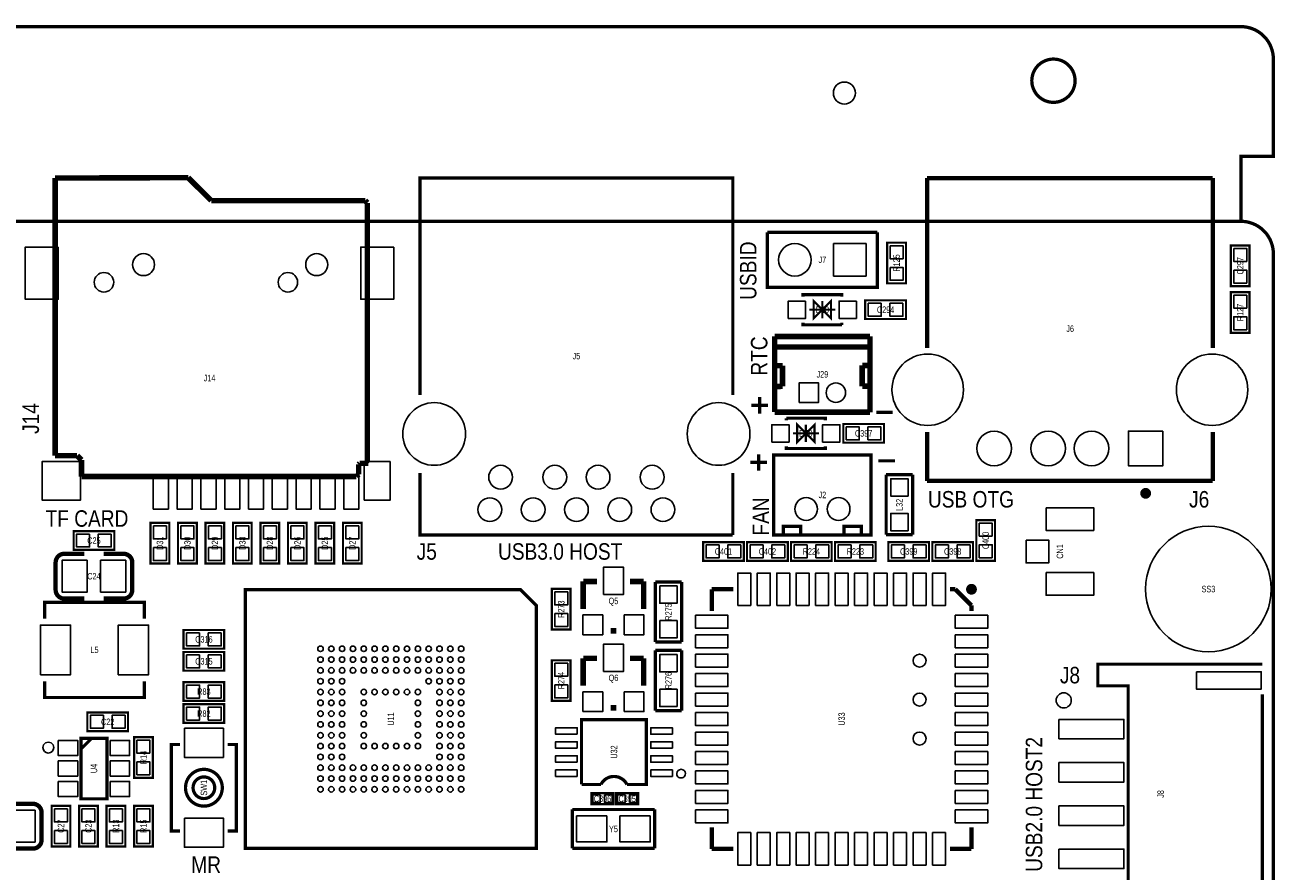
# Model space of a CAD drawing. Extents: x -1 to 127, y -8 to 79.
# Tile 14 of 14: x 69 to 127, y 40 to 79. Entities that reach past the tile are written whole.
import ezdxf
from ezdxf.enums import TextEntityAlignment as Align

# ---------------------------------------------------------------- set-up
doc = ezdxf.new("R2010")
doc.units = 0
for name, color, linetype in [('BG_OUTLINE', 12, 'CONTINUOUS'), ('BG_SILKSCREEN_TOP', 7, 'CONTINUOUS'), ('PG_SILKSCREEN_TOP', 7, 'CONTINUOUS'), ('PIN_TOP', 92, 'CONTINUOUS'), ('RD_SILKSCREEN_TOP', 7, 'CONTINUOUS')]:
    doc.layers.add(name, color=color, linetype=linetype)

msp = doc.modelspace()

# ---------------------------------------------------------------- linework, layer by layer
at = {"layer": 'BG_OUTLINE', "const_width": 0.1524}
for points in [[(125.000004, 70.000012), (125.000004, 73.000006), (126.500001, 73.000006), (126.500001, 77.499997, 0.414214), (125.000004, 78.999994), (1.499997, 78.999994, 0.414214), (0, 77.499997), (0, 73.000006), (1.499997, 73.000006), (1.499997, 70.000012)], [(117.339999, 76.499999, 1), (115.340003, 76.499999, 1), (117.339999, 76.499999)], [(125.000004, 0), (125.000004, -2.999994), (126.500001, -2.999994), (126.500001, -6.499987, -0.414214), (125.000004, -7.999984), (1.499997, -7.999984, -0.414214), (0, -6.499987), (0, -2.999994), (1.499997, -2.999994), (1.499997, 0, -0.414212), (0, 1.499997), (0, 68.49999, -0.414216), (1.499997, 70.000012), (43.999988, 70.000012), (43.999988, 60.949992), (58.000011, 60.949992), (58.000011, 70.000012), (125.000004, 70.000012, -0.414216), (126.500001, 68.49999), (126.500001, 1.499997, -0.414212), (125.000004, 0), (1.499997, 0)]]:
    msp.add_lwpolyline(points, format="xyb", dxfattribs=at)
at = {"layer": 'BG_OUTLINE'}
msp.add_lwpolyline([(125.000004, 0, 0.414212), (126.500001, 1.499997), (126.500001, 68.49999, 0.414216), (125.000004, 70.000012), (58.000011, 70.000012), (58.000011, 60.949992), (43.999988, 60.949992), (43.999988, 70.000012), (1.499997, 70.000012, 0.414216), (0, 68.49999), (0, 1.499997, 0.414212), (1.499997, 0)], format="xyb", close=True, dxfattribs=at)
at = {"layer": 'BG_SILKSCREEN_TOP', "const_width": 0.1524}
for points in [[(102.7684, 61.1124), (102.7684, 61.8744)], [(102.3874, 61.4934), (103.1494, 61.4934)], [(108.1532, 61.1632), (108.9152, 61.1632)], [(102.3366, 58.8518), (103.0986, 58.8518)], [(102.7176, 58.4708), (102.7176, 59.2328)], [(108.2548, 58.928), (109.0168, 58.928)]]:
    msp.add_lwpolyline(points, dxfattribs=at)
at = {"layer": 'PG_SILKSCREEN_TOP'}
for points, const_width in [([(76.362509, 72.019592), (70.215709, 72.000008)], 0.254), ([(70.215709, 72.000008), (70.215709, 59.167192)], 0.254), ([(77.429309, 70.952792), (76.362509, 72.019592)], 0.254), ([(101.524994, 61.970006), (101.524994, 72.000008), (87.074985, 72.000008), (87.074985, 61.970006)], 0.150012), ([(110.499804, 72.000008), (110.499804, 64.1509)], 0.199898), ([(123.700184, 72.000008), (110.499804, 72.000008)], 0.199898), ([(123.700184, 72.000008), (123.700184, 64.1509)], 0.199898), ([(84.541309, 70.952792), (77.429309, 70.952792)], 0.254), ([(84.642909, 70.851192), (84.541309, 70.952792)], 0.254), ([(84.642909, 58.862392), (84.642909, 70.851192)], 0.254), ([(108.204, 69.492012), (103.124, 69.492012)], 0.150089), ([(108.204, 69.492012), (108.204, 66.952012), (103.124, 66.952012), (103.124, 69.492012)], 0.150012), ([(109.5248, 69.0118), (109.5248, 67.1322), (108.6612, 67.1322), (108.6612, 69.0118), (109.5248, 69.0118)], 0.1016), ([(125.3998, 68.8848), (125.3998, 67.0052), (124.5362, 67.0052), (124.5362, 68.8848), (125.3998, 68.8848)], 0.1016), ([(106.563998, 66.512999), (106.563998, 66.612999), (104.764002, 66.612999), (104.764002, 66.512999)], 0.150012), ([(105.664, 65.913), (106.063999, 66.312999), (106.063999, 65.513001), (105.664, 65.913), (105.264001, 65.513001), (105.264001, 66.312999), (105.664, 65.913)], 0.1), ([(124.5362, 64.8462), (124.5362, 66.7258), (125.3998, 66.7258), (125.3998, 64.8462), (124.5362, 64.8462)], 0.1016), ([(106.263999, 65.913), (105.064001, 65.913)], 0.1), ([(105.664, 66.312999), (105.664, 65.513001)], 0.1), ([(109.5248, 65.4812), (107.6452, 65.4812), (107.6452, 66.3448), (109.5248, 66.3448), (109.5248, 65.4812)], 0.1016), ([(106.563998, 65.213001), (104.764002, 65.213001), (104.764002, 65.313001)], 0.150012), ([(106.563998, 65.213001), (106.563998, 65.313001)], 0.150012), ([(103.463115, 61.177703), (103.463115, 64.677493)], 0.254), ([(103.463115, 64.677493), (107.863107, 64.677493)], 0.254), ([(107.865901, 64.675512), (107.865901, 61.175595)], 0.254), ([(103.463115, 64.188289), (107.863107, 64.188111)], 0.254), ([(103.462099, 63.327305), (103.822805, 63.327305)], 0.254), ([(103.822805, 63.327305), (103.823008, 62.367693)], 0.254), ([(107.502706, 62.378107), (107.503011, 63.337694)], 0.254), ([(107.503011, 63.337694), (107.863716, 63.337694)], 0.254), ([(103.502714, 62.367211), (103.823008, 62.367693)], 0.254), ([(107.502706, 62.378107), (107.823, 62.377599)], 0.254), ([(103.463115, 61.177703), (107.863107, 61.177703)], 0.254), ([(104.002002, 60.897999), (105.801998, 60.897999), (105.801998, 60.797999)], 0.150012), ([(104.002002, 60.897999), (104.002002, 60.797999)], 0.150012), ([(104.902, 60.198), (104.502001, 59.798001), (104.502001, 60.597999), (104.902, 60.198), (105.301999, 60.597999), (105.301999, 59.798001), (104.902, 60.198)], 0.1), ([(104.902, 59.798001), (104.902, 60.597999)], 0.1), ([(106.6292, 60.6298), (108.5088, 60.6298), (108.5088, 59.7662), (106.6292, 59.7662), (106.6292, 60.6298)], 0.1016), ([(104.302001, 60.198), (105.501999, 60.198)], 0.1), ([(110.499804, 60.255912), (110.499804, 57.999808)], 0.199898), ([(123.700184, 60.255912), (123.700184, 57.999808)], 0.199898), ([(104.002002, 59.598001), (104.002002, 59.498001), (105.801998, 59.498001), (105.801998, 59.598001)], 0.150012), ([(70.215709, 59.167192), (71.231709, 59.167192)], 0.254), ([(71.231709, 59.167192), (71.434909, 58.963992)], 0.254), ([(71.434909, 58.963992), (71.434909, 58.201992)], 0.254), ([(84.236509, 58.760792), (84.287309, 58.811592)], 0.254), ([(84.287309, 58.811592), (84.693709, 58.811592)], 0.254), ([(84.693709, 58.811592), (84.642909, 58.862392)], 0.254), ([(107.913907, 55.499991), (103.414093, 55.499991), (103.414093, 59.199983), (107.913907, 59.199983), (107.913907, 55.499991)], 0.150089), ([(84.134909, 58.201992), (84.236509, 58.303592)], 0.254), ([(84.236509, 58.303592), (84.236509, 58.760792)], 0.254), ([(101.524994, 55.500016), (87.074985, 55.500016), (87.074985, 58.370013)], 0.150012), ([(101.524994, 58.370013), (101.524994, 55.500016)], 0.150012), ([(108.6104, 55.5117), (108.6104, 58.293)], 0.1524), ([(108.6104, 58.293), (109.8296, 58.293)], 0.1524), ([(109.8296, 58.293), (109.8296, 55.5117)], 0.1524), ([(71.434909, 58.201992), (84.134909, 58.201992)], 0.254), ([(123.700184, 57.999808), (110.499804, 57.999808)], 0.199898), ([(75.4888, 56.0578), (75.4888, 54.1782), (74.6252, 54.1782), (74.6252, 56.0578), (75.4888, 56.0578)], 0.1016), ([(76.7588, 56.0578), (76.7588, 54.1782), (75.8952, 54.1782), (75.8952, 56.0578), (76.7588, 56.0578)], 0.1016), ([(78.0288, 56.0578), (78.0288, 54.1782), (77.1652, 54.1782), (77.1652, 56.0578), (78.0288, 56.0578)], 0.1016), ([(79.2988, 56.0578), (79.2988, 54.1782), (78.4352, 54.1782), (78.4352, 56.0578), (79.2988, 56.0578)], 0.1016), ([(80.5688, 56.0578), (80.5688, 54.1782), (79.7052, 54.1782), (79.7052, 56.0578), (80.5688, 56.0578)], 0.1016), ([(81.8388, 56.0578), (81.8388, 54.1782), (80.9752, 54.1782), (80.9752, 56.0578), (81.8388, 56.0578)], 0.1016), ([(83.1088, 56.0578), (83.1088, 54.1782), (82.2452, 54.1782), (82.2452, 56.0578), (83.1088, 56.0578)], 0.1016), ([(84.3788, 56.0578), (84.3788, 54.1782), (83.5152, 54.1782), (83.5152, 56.0578), (84.3788, 56.0578)], 0.1016), ([(112.77727, 54.3052), (112.77727, 56.1848), (113.64087, 56.1848), (113.64087, 54.3052), (112.77727, 54.3052)], 0.1016), ([(72.9488, 54.8132), (71.0692, 54.8132), (71.0692, 55.6768), (72.9488, 55.6768), (72.9488, 54.8132)], 0.1016), ([(103.863902, 55.499991), (103.863902, 55.899787), (104.664002, 55.899787), (104.664002, 55.499991)], 0.150089), ([(107.464098, 55.499991), (107.464098, 55.899787), (106.663998, 55.899787), (106.663998, 55.499991)], 0.150089), ([(109.8296, 55.5117), (108.6104, 55.5117)], 0.1524), ([(102.0318, 54.3052), (100.1522, 54.3052), (100.1522, 55.1688), (102.0318, 55.1688), (102.0318, 54.3052)], 0.1016), ([(104.0638, 54.3052), (102.1842, 54.3052), (102.1842, 55.1688), (104.0638, 55.1688), (104.0638, 54.3052)], 0.1016), ([(104.2162, 55.1688), (106.0958, 55.1688), (106.0958, 54.3052), (104.2162, 54.3052), (104.2162, 55.1688)], 0.1016), ([(108.1278, 54.3052), (106.2482, 54.3052), (106.2482, 55.1688), (108.1278, 55.1688), (108.1278, 54.3052)], 0.1016), ([(110.59287, 54.3052), (108.71327, 54.3052), (108.71327, 55.1688), (110.59287, 55.1688), (110.59287, 54.3052)], 0.1016), ([(112.62487, 54.3052), (110.74527, 54.3052), (110.74527, 55.1688), (112.62487, 55.1688), (112.62487, 54.3052)], 0.1016), ([(73.379076, 54.62905), (72.459088, 54.62905)], 0.199898), ([(95.25, 53.3527), (94.615, 53.3527)], 0.254), ([(94.615, 53.3527), (94.615, 52.0827)], 0.254), ([(96.774, 53.3527), (97.409, 53.3527)], 0.254), ([(97.409, 53.3527), (97.409, 52.0827)], 0.254), ([(97.9424, 50.546), (97.9424, 53.3273)], 0.1524), ([(97.9424, 53.3273), (99.1616, 53.3273)], 0.1524), ([(99.1616, 53.3273), (99.1616, 50.546)], 0.1524), ([(70.638924, 52.55895), (71.558912, 52.55895)], 0.199898), ([(92.452698, 41.01211), (78.997302, 41.01211), (78.997302, 52.96789), (91.713609, 52.96789), (92.452698, 52.228496), (92.452698, 41.01211)], 0.1524), ([(94.0308, 53.0098), (94.0308, 51.1302), (93.1672, 51.1302), (93.1672, 53.0098), (94.0308, 53.0098)], 0.1016), ([(100.553012, 52.989988), (100.553012, 51.98999)], 0.199898), ([(101.55301, 52.989988), (100.553012, 52.989988)], 0.199898), ([(111.802926, 52.989988), (111.55299, 52.989988)], 0.199898), ([(112.552988, 52.239926), (111.802926, 52.989988)], 0.199898), ([(74.331906, 51.637921), (74.331906, 52.387906), (69.731915, 52.387906), (69.731915, 51.637921)], 0.150012), ([(112.552988, 51.98999), (112.552988, 52.239926)], 0.199898), ([(78.0288, 50.2412), (76.1492, 50.2412), (76.1492, 51.1048), (78.0288, 51.1048), (78.0288, 50.2412)], 0.1016), ([(95.885, 51.0667), (96.139, 51.0667)], 0.254), ([(99.1616, 50.546), (97.9424, 50.546)], 0.1524), ([(78.0288, 49.2252), (76.1492, 49.2252), (76.1492, 50.0888), (78.0288, 50.0888), (78.0288, 49.2252)], 0.1016), ([(94.0308, 49.7078), (94.0308, 47.8282), (93.1672, 47.8282), (93.1672, 49.7078), (94.0308, 49.7078)], 0.1016), ([(95.25, 49.7967), (94.615, 49.7967)], 0.254), ([(94.615, 49.7967), (94.615, 48.5267)], 0.254), ([(96.774, 49.7967), (97.409, 49.7967)], 0.254), ([(97.409, 49.7967), (97.409, 48.5267)], 0.254), ([(97.9424, 47.3837), (97.9424, 50.165)], 0.1524), ([(97.9424, 50.165), (99.1616, 50.165)], 0.1524), ([(99.1616, 50.165), (99.1616, 47.3837)], 0.1524), ([(125.992001, 49.526012), (118.392016, 49.526012), (118.392016, 48.526014), (119.792013, 48.526014), (119.792013, 38.526009), (118.392016, 38.526009), (118.392016, 37.526011), (125.992001, 37.526011)], 0.150012), ([(69.731915, 48.737901), (69.731915, 47.987915), (74.331906, 47.987915), (74.331906, 48.737901)], 0.150012), ([(76.1492, 48.6918), (78.0288, 48.6918), (78.0288, 47.8282), (76.1492, 47.8282), (76.1492, 48.6918)], 0.1016), ([(125.992001, 48.126015), (125.992001, 39.026008)], 0.150012), ([(76.1492, 47.6758), (78.0288, 47.6758), (78.0288, 46.8122), (76.1492, 46.8122), (76.1492, 47.6758)], 0.1016), ([(95.885, 47.5107), (96.139, 47.5107)], 0.254), ([(99.1616, 47.3837), (97.9424, 47.3837)], 0.1524), ([(73.5838, 46.4312), (71.7042, 46.4312), (71.7042, 47.2948), (73.5838, 47.2948), (73.5838, 46.4312)], 0.1016), ([(94.535015, 43.966003), (94.535015, 46.965997), (97.535009, 46.965997), (97.535009, 43.966003), (96.635011, 43.966003)], 0.150012), ([(73.8632, 44.2722), (73.8632, 46.1518), (74.7268, 46.1518), (74.7268, 44.2722), (73.8632, 44.2722)], 0.1016), ([(72.608999, 46.103997), (71.409001, 46.103997), (71.409001, 43.304003), (72.608999, 43.304003), (72.608999, 46.103997)], 0.150012), ([(71.909, 46.103997), (71.409001, 45.603998)], 0.150012), ([(75.989002, 45.814996), (75.589003, 45.814996), (75.589003, 41.815004), (75.989002, 41.815004)], 0.150012), ([(78.188998, 45.814996), (78.588997, 45.814996), (78.588997, 41.815004), (78.188998, 41.815004)], 0.150012), ([(95.435014, 43.966003), (94.535015, 43.966003)], 0.150012), ([(96.012, 43.561), (94.996, 43.561), (94.996, 43.053), (96.012, 43.053), (96.012, 43.561)], 0.1016), ([(96.139, 43.053), (97.155, 43.053), (97.155, 43.561), (96.139, 43.561), (96.139, 43.053)], 0.1016), ([(69.188076, 43.07205), (68.268088, 43.07205)], 0.199898), ([(70.9168, 42.9768), (70.9168, 41.0972), (70.0532, 41.0972), (70.0532, 42.9768), (70.9168, 42.9768)], 0.1016), ([(72.1868, 42.9768), (72.1868, 41.0972), (71.3232, 41.0972), (71.3232, 42.9768), (72.1868, 42.9768)], 0.1016), ([(73.4568, 42.9768), (73.4568, 41.0972), (72.5932, 41.0972), (72.5932, 42.9768), (73.4568, 42.9768)], 0.1016), ([(74.7268, 42.9768), (74.7268, 41.0972), (73.8632, 41.0972), (73.8632, 42.9768), (74.7268, 42.9768)], 0.1016), ([(94.11208, 42.80916), (97.91192, 42.80916)], 0.14986), ([(94.11208, 41.01084), (94.11208, 42.80916)], 0.14986), ([(97.91192, 42.80916), (97.91192, 41.01084)], 0.14986), ([(100.553012, 41.99001), (100.553012, 40.990012)], 0.199898), ([(112.552988, 40.990012), (112.552988, 41.99001)], 0.199898), ([(97.91192, 41.01084), (94.11208, 41.01084)], 0.14986), ([(100.553012, 40.990012), (101.55301, 40.990012)], 0.199898), ([(111.55299, 40.990012), (112.552988, 40.990012)], 0.199898)]:
    msp.add_lwpolyline(points, dxfattribs=dict(at, const_width=const_width))
for points, const_width in [([(120.725108, 57.42498, 1), (120.474892, 57.42498, 1), (120.725108, 57.42498)], 0.249911), ([(70.239128, 54.229), (70.238874, 52.959, 0.414214), (70.638924, 52.55895)], 0.199898), ([(71.558912, 54.62905), (70.638924, 54.62905, 0.4144), (70.239128, 54.229)], 0.199898), ([(73.779126, 52.959), (73.779126, 54.229, 0.414214), (73.379076, 54.62905)], 0.199898), ([(112.677956, 52.989988, 1), (112.42802, 52.989988, 1), (112.677956, 52.989988)], 0.249936), ([(72.459088, 52.55895), (73.379076, 52.55895, 0.414214), (73.779126, 52.959)], 0.199898), ([(77.939011, 43.815, 1), (76.238989, 43.815, 1), (77.939011, 43.815)], 0.150012), ([(77.588999, 43.815, 1), (76.589001, 43.815, 1), (77.588999, 43.815)], 0.150012), ([(95.435014, 43.966003, -0.618031), (96.635011, 43.966003)], 0.150012), ([(69.588126, 41.402), (69.588126, 42.672, 0.414214), (69.188076, 43.07205)], 0.199898), ([(68.268088, 41.00195), (69.188076, 41.00195, 0.414214), (69.588126, 41.402)], 0.199898)]:
    msp.add_lwpolyline(points, format="xyb", dxfattribs=dict(at, const_width=const_width))
for points in [[(117.164612, 47.8536, 1), (116.464615, 47.85362, 1)], [(70.150812, 45.6692, 1), (69.650784, 45.669198, 1)], [(99.335006, 44.466002, 1), (98.935019, 44.465998, 1)]]:
    msp.add_lwpolyline(points, format="xyb", close=True, dxfattribs=at)
at = {"layer": 'PIN_TOP'}
for points in [[(70.361988, 68.806492), (70.361988, 66.393492), (68.837988, 66.393492), (68.837988, 68.806492)], [(85.862084, 68.806492), (85.862084, 66.393492), (84.338084, 66.393492), (84.338084, 68.806492)], [(107.684049, 68.972062), (107.684049, 67.471963), (106.183951, 67.471963), (106.183951, 68.972062)], [(108.793305, 68.871567), (109.392695, 68.871567), (109.392695, 68.272177), (108.793305, 68.272177)], [(124.668305, 68.744567), (125.267695, 68.744567), (125.267695, 68.145177), (124.668305, 68.145177)], [(108.793305, 67.871823), (109.392695, 67.871823), (109.392695, 67.272433), (108.793305, 67.272433)], [(124.668305, 67.744823), (125.267695, 67.744823), (125.267695, 67.145433), (124.668305, 67.145433)], [(125.267695, 65.986177), (124.668305, 65.986177), (124.668305, 66.585567), (125.267695, 66.585567)], [(104.888995, 66.312999), (104.888995, 65.513001), (104.088997, 65.513001), (104.088997, 66.312999)], [(107.239003, 66.312999), (107.239003, 65.513001), (106.439005, 65.513001), (106.439005, 66.312999)], [(108.384823, 66.212695), (108.384823, 65.613305), (107.785433, 65.613305), (107.785433, 66.212695)], [(109.384567, 66.212695), (109.384567, 65.613305), (108.785177, 65.613305), (108.785177, 66.212695)], [(125.267695, 64.986433), (124.668305, 64.986433), (124.668305, 65.585823), (125.267695, 65.585823)], [(104.587904, 61.627588), (104.587904, 62.527586), (105.487902, 62.527586), (105.487902, 61.627588)], [(103.326997, 59.798001), (103.326997, 60.597999), (104.126995, 60.597999), (104.126995, 59.798001)], [(105.677005, 59.798001), (105.677005, 60.597999), (106.477003, 60.597999), (106.477003, 59.798001)], [(106.769433, 59.898305), (106.769433, 60.497695), (107.368823, 60.497695), (107.368823, 59.898305)], [(107.769177, 59.898305), (107.769177, 60.497695), (108.368567, 60.497695), (108.368567, 59.898305)], [(121.400037, 60.299854), (121.400037, 58.699959), (119.800141, 58.699959), (119.800141, 60.299854)], [(71.389189, 58.888986), (71.389189, 57.110986), (69.611189, 57.110986), (69.611189, 58.888986)], [(85.700032, 58.888986), (85.700032, 57.110986), (84.500136, 57.110986), (84.500136, 58.888986)], [(75.450103, 58.299833), (75.450103, 56.699937), (74.750104, 56.699937), (74.750104, 58.299833)], [(76.550202, 58.299833), (76.550202, 56.699937), (75.850204, 56.699937), (75.850204, 58.299833)], [(77.649997, 58.299833), (77.649997, 56.699937), (76.949999, 56.699937), (76.949999, 58.299833)], [(78.750096, 58.299833), (78.750096, 56.699937), (78.050098, 56.699937), (78.050098, 58.299833)], [(79.850196, 58.299833), (79.850196, 56.699937), (79.150197, 56.699937), (79.150197, 58.299833)], [(80.94999, 58.299833), (80.94999, 56.699937), (80.249992, 56.699937), (80.249992, 58.299833)], [(82.049988, 58.299833), (82.049988, 56.699937), (81.34999, 56.699937), (81.34999, 58.299833)], [(83.150088, 58.299833), (83.150088, 56.699937), (82.450089, 56.699937), (82.450089, 58.299833)], [(84.250187, 58.299833), (84.250187, 56.699937), (83.550189, 56.699937), (83.550189, 58.299833)], [(109.62005, 57.29605), (108.81995, 57.29605), (108.81995, 58.09615), (109.62005, 58.09615)], [(116.00053, 56.762129), (118.200424, 56.762129), (118.200424, 55.712119), (116.00053, 55.712119)], [(109.62005, 55.69585), (108.81995, 55.69585), (108.81995, 56.49595), (109.62005, 56.49595)], [(113.508765, 55.445177), (112.909375, 55.445177), (112.909375, 56.044567), (113.508765, 56.044567)], [(71.808823, 55.544695), (71.808823, 54.945305), (71.209433, 54.945305), (71.209433, 55.544695)], [(72.808567, 55.544695), (72.808567, 54.945305), (72.209177, 54.945305), (72.209177, 55.544695)], [(74.757305, 55.917567), (75.356695, 55.917567), (75.356695, 55.318177), (74.757305, 55.318177)], [(76.027305, 55.917567), (76.626695, 55.917567), (76.626695, 55.318177), (76.027305, 55.318177)], [(77.297305, 55.917567), (77.896695, 55.917567), (77.896695, 55.318177), (77.297305, 55.318177)], [(78.567305, 55.917567), (79.166695, 55.917567), (79.166695, 55.318177), (78.567305, 55.318177)], [(79.837305, 55.917567), (80.436695, 55.917567), (80.436695, 55.318177), (79.837305, 55.318177)], [(81.107305, 55.917567), (81.706695, 55.917567), (81.706695, 55.318177), (81.107305, 55.318177)], [(82.377305, 55.917567), (82.976695, 55.917567), (82.976695, 55.318177), (82.377305, 55.318177)], [(83.647305, 55.917567), (84.246695, 55.917567), (84.246695, 55.318177), (83.647305, 55.318177)], [(74.757305, 54.917823), (75.356695, 54.917823), (75.356695, 54.318433), (74.757305, 54.318433)], [(76.027305, 54.917823), (76.626695, 54.917823), (76.626695, 54.318433), (76.027305, 54.318433)], [(77.297305, 54.917823), (77.896695, 54.917823), (77.896695, 54.318433), (77.297305, 54.318433)], [(78.567305, 54.917823), (79.166695, 54.917823), (79.166695, 54.318433), (78.567305, 54.318433)], [(79.837305, 54.917823), (80.436695, 54.917823), (80.436695, 54.318433), (79.837305, 54.318433)], [(81.107305, 54.917823), (81.706695, 54.917823), (81.706695, 54.318433), (81.107305, 54.318433)], [(82.377305, 54.917823), (82.976695, 54.917823), (82.976695, 54.318433), (82.377305, 54.318433)], [(83.647305, 54.917823), (84.246695, 54.917823), (84.246695, 54.318433), (83.647305, 54.318433)], [(100.891823, 55.036695), (100.891823, 54.437305), (100.292433, 54.437305), (100.292433, 55.036695)], [(101.891567, 55.036695), (101.891567, 54.437305), (101.292177, 54.437305), (101.292177, 55.036695)], [(102.923823, 55.036695), (102.923823, 54.437305), (102.324433, 54.437305), (102.324433, 55.036695)], [(103.923567, 55.036695), (103.923567, 54.437305), (103.324177, 54.437305), (103.324177, 55.036695)], [(104.356433, 54.437305), (104.356433, 55.036695), (104.955823, 55.036695), (104.955823, 54.437305)], [(105.356177, 54.437305), (105.356177, 55.036695), (105.955567, 55.036695), (105.955567, 54.437305)], [(106.987823, 55.036695), (106.987823, 54.437305), (106.388433, 54.437305), (106.388433, 55.036695)], [(107.987567, 55.036695), (107.987567, 54.437305), (107.388177, 54.437305), (107.388177, 55.036695)], [(109.452893, 55.036695), (109.452893, 54.437305), (108.853503, 54.437305), (108.853503, 55.036695)], [(110.452637, 55.036695), (110.452637, 54.437305), (109.853247, 54.437305), (109.853247, 55.036695)], [(111.484893, 55.036695), (111.484893, 54.437305), (110.885503, 54.437305), (110.885503, 55.036695)], [(112.484637, 55.036695), (112.484637, 54.437305), (111.885247, 54.437305), (111.885247, 55.036695)], [(113.508765, 54.445433), (112.909375, 54.445433), (112.909375, 55.044823), (113.508765, 55.044823)], [(115.075348, 55.262005), (116.125358, 55.262005), (116.125358, 54.211995), (115.075348, 54.211995)], [(71.69898, 54.328949), (71.69898, 52.859051), (70.538988, 52.859051), (70.538988, 54.328949)], [(73.479012, 54.328949), (73.479012, 52.859051), (72.31902, 52.859051), (72.31902, 54.328949)], [(95.5548, 52.7431), (95.5548, 54.0131), (96.4692, 54.0131), (96.4692, 52.7431)], [(101.752933, 52.239926), (101.752933, 53.740025), (102.352831, 53.740025), (102.352831, 52.239926)], [(102.653109, 52.239926), (102.653109, 53.740025), (103.253007, 53.740025), (103.253007, 52.239926)], [(103.553031, 52.239926), (103.553031, 53.740025), (104.152929, 53.740025), (104.152929, 52.239926)], [(104.452953, 52.239926), (104.452953, 53.740025), (105.052851, 53.740025), (105.052851, 52.239926)], [(105.353129, 52.239926), (105.353129, 53.740025), (105.953027, 53.740025), (105.953027, 52.239926)], [(106.253051, 52.239926), (106.253051, 53.740025), (106.852949, 53.740025), (106.852949, 52.239926)], [(107.152973, 52.239926), (107.152973, 53.740025), (107.752871, 53.740025), (107.752871, 52.239926)], [(108.053149, 52.239926), (108.053149, 53.740025), (108.653047, 53.740025), (108.653047, 52.239926)], [(108.953071, 52.239926), (108.953071, 53.740025), (109.552969, 53.740025), (109.552969, 52.239926)], [(109.852993, 52.239926), (109.852993, 53.740025), (110.452891, 53.740025), (110.452891, 52.239926)], [(110.753169, 52.239926), (110.753169, 53.740025), (111.353067, 53.740025), (111.353067, 52.239926)], [(116.00053, 53.761881), (118.200424, 53.761881), (118.200424, 52.711871), (116.00053, 52.711871)], [(98.15195, 53.14315), (98.95205, 53.14315), (98.95205, 52.34305), (98.15195, 52.34305)], [(93.299305, 52.869567), (93.898695, 52.869567), (93.898695, 52.270177), (93.299305, 52.270177)], [(93.299305, 51.869823), (93.898695, 51.869823), (93.898695, 51.270433), (93.299305, 51.270433)], [(94.6023, 50.8889), (94.6023, 51.8033), (95.5167, 51.8033), (95.5167, 50.8889)], [(96.5073, 50.8889), (96.5073, 51.8033), (97.4217, 51.8033), (97.4217, 50.8889)], [(98.15195, 51.54295), (98.95205, 51.54295), (98.95205, 50.74285), (98.15195, 50.74285)], [(99.802963, 51.790067), (101.303061, 51.790067), (101.303061, 51.190169), (99.802963, 51.190169)], [(111.802939, 51.790067), (113.303037, 51.790067), (113.303037, 51.190169), (111.802939, 51.190169)], [(69.531814, 49.0379), (69.531814, 51.337896), (70.931811, 51.337896), (70.931811, 49.0379)], [(73.13201, 49.0379), (73.13201, 51.337896), (74.532007, 51.337896), (74.532007, 49.0379)], [(76.888823, 50.972695), (76.888823, 50.373305), (76.289433, 50.373305), (76.289433, 50.972695)], [(77.888567, 50.972695), (77.888567, 50.373305), (77.289177, 50.373305), (77.289177, 50.972695)], [(99.802963, 50.889891), (101.303061, 50.889891), (101.303061, 50.289993), (99.802963, 50.289993)], [(111.802939, 50.889891), (113.303037, 50.889891), (113.303037, 50.289993), (111.802939, 50.289993)], [(95.5548, 49.1871), (95.5548, 50.4571), (96.4692, 50.4571), (96.4692, 49.1871)], [(76.888823, 49.956695), (76.888823, 49.357305), (76.289433, 49.357305), (76.289433, 49.956695)], [(77.888567, 49.956695), (77.888567, 49.357305), (77.289177, 49.357305), (77.289177, 49.956695)], [(98.95205, 49.16805), (98.15195, 49.16805), (98.15195, 49.96815), (98.95205, 49.96815)], [(99.802963, 49.989969), (101.303061, 49.989969), (101.303061, 49.390071), (99.802963, 49.390071)], [(111.802939, 49.989969), (113.303037, 49.989969), (113.303037, 49.390071), (111.802939, 49.390071)], [(93.299305, 49.567567), (93.898695, 49.567567), (93.898695, 48.968177), (93.299305, 48.968177)], [(99.802963, 49.090047), (101.303061, 49.090047), (101.303061, 48.490149), (99.802963, 48.490149)], [(111.802939, 49.090047), (113.303037, 49.090047), (113.303037, 48.490149), (111.802939, 48.490149)], [(122.94202, 49.176), (125.942014, 49.176), (125.942014, 48.376002), (122.94202, 48.376002)], [(76.289433, 47.960305), (76.289433, 48.559695), (76.888823, 48.559695), (76.888823, 47.960305)], [(77.289177, 47.960305), (77.289177, 48.559695), (77.888567, 48.559695), (77.888567, 47.960305)], [(93.299305, 48.567823), (93.898695, 48.567823), (93.898695, 47.968433), (93.299305, 47.968433)], [(94.6023, 47.3329), (94.6023, 48.2473), (95.5167, 48.2473), (95.5167, 47.3329)], [(96.5073, 47.3329), (96.5073, 48.2473), (97.4217, 48.2473), (97.4217, 47.3329)], [(98.95205, 47.56785), (98.15195, 47.56785), (98.15195, 48.36795), (98.95205, 48.36795)], [(99.802963, 48.189871), (101.303061, 48.189871), (101.303061, 47.589973), (99.802963, 47.589973)], [(111.802939, 48.189871), (113.303037, 48.189871), (113.303037, 47.589973), (111.802939, 47.589973)], [(76.289433, 46.944305), (76.289433, 47.543695), (76.888823, 47.543695), (76.888823, 46.944305)], [(77.289177, 46.944305), (77.289177, 47.543695), (77.888567, 47.543695), (77.888567, 46.944305)], [(72.443823, 47.162695), (72.443823, 46.563305), (71.844433, 46.563305), (71.844433, 47.162695)], [(73.443567, 47.162695), (73.443567, 46.563305), (72.844177, 46.563305), (72.844177, 47.162695)], [(99.802963, 47.289949), (101.303061, 47.289949), (101.303061, 46.690051), (99.802963, 46.690051)], [(111.802939, 47.289949), (113.303037, 47.289949), (113.303037, 46.690051), (111.802939, 46.690051)], [(116.59202, 46.975992), (119.592014, 46.975992), (119.592014, 46.075994), (116.59202, 46.075994)], [(76.189002, 46.565007), (77.988998, 46.565007), (77.988998, 45.214997), (76.189002, 45.214997)], [(94.335016, 46.291005), (93.335018, 46.291005), (93.335018, 46.591004), (94.335016, 46.591004)], [(98.735007, 46.291005), (97.735009, 46.291005), (97.735009, 46.591004), (98.735007, 46.591004)], [(99.802963, 46.390027), (101.303061, 46.390027), (101.303061, 45.790129), (99.802963, 45.790129)], [(111.802939, 46.390027), (113.303037, 46.390027), (113.303037, 45.790129), (111.802939, 45.790129)], [(70.359003, 46.00401), (71.259001, 46.00401), (71.259001, 45.304011), (70.359003, 45.304011)], [(72.758999, 46.00401), (73.658997, 46.00401), (73.658997, 45.304011), (72.758999, 45.304011)], [(74.594695, 45.412177), (73.995305, 45.412177), (73.995305, 46.011567), (74.594695, 46.011567)], [(94.335016, 45.640993), (93.335018, 45.640993), (93.335018, 45.940993), (94.335016, 45.940993)], [(98.735007, 45.640993), (97.735009, 45.640993), (97.735009, 45.940993), (98.735007, 45.940993)], [(70.359003, 45.053999), (71.259001, 45.053999), (71.259001, 44.354001), (70.359003, 44.354001)], [(72.758999, 45.053999), (73.658997, 45.053999), (73.658997, 44.354001), (72.758999, 44.354001)], [(94.335016, 44.991007), (93.335018, 44.991007), (93.335018, 45.291007), (94.335016, 45.291007)], [(98.735007, 44.991007), (97.735009, 44.991007), (97.735009, 45.291007), (98.735007, 45.291007)], [(99.802963, 45.489851), (101.303061, 45.489851), (101.303061, 44.889953), (99.802963, 44.889953)], [(111.802939, 45.489851), (113.303037, 45.489851), (113.303037, 44.889953), (111.802939, 44.889953)], [(74.594695, 44.412433), (73.995305, 44.412433), (73.995305, 45.011823), (74.594695, 45.011823)], [(94.335016, 44.340996), (93.335018, 44.340996), (93.335018, 44.640995), (94.335016, 44.640995)], [(98.735007, 44.340996), (97.735009, 44.340996), (97.735009, 44.640995), (98.735007, 44.640995)], [(99.802963, 44.589929), (101.303061, 44.589929), (101.303061, 43.990031), (99.802963, 43.990031)], [(111.802939, 44.589929), (113.303037, 44.589929), (113.303037, 43.990031), (111.802939, 43.990031)], [(116.59202, 44.975996), (119.592014, 44.975996), (119.592014, 44.075998), (116.59202, 44.075998)], [(70.359003, 44.103988), (71.259001, 44.103988), (71.259001, 43.40399), (70.359003, 43.40399)], [(72.758999, 44.103988), (73.658997, 44.103988), (73.658997, 43.40399), (72.758999, 43.40399)], [(95.403924, 43.482006), (95.403924, 43.131994), (95.053912, 43.131994), (95.053912, 43.482006)], [(95.954088, 43.482006), (95.954088, 43.131994), (95.604076, 43.131994), (95.604076, 43.482006)], [(96.196912, 43.131994), (96.196912, 43.482006), (96.546924, 43.482006), (96.546924, 43.131994)], [(96.747076, 43.131994), (96.747076, 43.482006), (97.097088, 43.482006), (97.097088, 43.131994)], [(99.802963, 43.690007), (101.303061, 43.690007), (101.303061, 43.090109), (99.802963, 43.090109)], [(111.802939, 43.690007), (113.303037, 43.690007), (113.303037, 43.090109), (111.802939, 43.090109)], [(69.288012, 42.771949), (69.288012, 41.302051), (68.12802, 41.302051), (68.12802, 42.771949)], [(70.185305, 42.836567), (70.784695, 42.836567), (70.784695, 42.237177), (70.185305, 42.237177)], [(71.455305, 42.836567), (72.054695, 42.836567), (72.054695, 42.237177), (71.455305, 42.237177)], [(72.725305, 42.836567), (73.324695, 42.836567), (73.324695, 42.237177), (72.725305, 42.237177)], [(73.995305, 42.836567), (74.594695, 42.836567), (74.594695, 42.237177), (73.995305, 42.237177)], [(99.802963, 42.789831), (101.303061, 42.789831), (101.303061, 42.189933), (99.802963, 42.189933)], [(111.802939, 42.789831), (113.303037, 42.789831), (113.303037, 42.189933), (111.802939, 42.189933)], [(116.59202, 42.976), (119.592014, 42.976), (119.592014, 42.076002), (116.59202, 42.076002)], [(76.189002, 42.415003), (77.988998, 42.415003), (77.988998, 41.064993), (76.189002, 41.064993)], [(95.711239, 42.509948), (95.711239, 41.310052), (94.311241, 41.310052), (94.311241, 42.509948)], [(97.712759, 42.509948), (97.712759, 41.310052), (96.312761, 41.310052), (96.312761, 42.509948)], [(70.185305, 41.836823), (70.784695, 41.836823), (70.784695, 41.237433), (70.185305, 41.237433)], [(71.455305, 41.836823), (72.054695, 41.836823), (72.054695, 41.237433), (71.455305, 41.237433)], [(72.725305, 41.836823), (73.324695, 41.836823), (73.324695, 41.237433), (72.725305, 41.237433)], [(73.995305, 41.836823), (74.594695, 41.836823), (74.594695, 41.237433), (73.995305, 41.237433)], [(102.352831, 41.740061), (102.352831, 40.239963), (101.752933, 40.239963), (101.752933, 41.740061)], [(103.253007, 41.740061), (103.253007, 40.239963), (102.653109, 40.239963), (102.653109, 41.740061)], [(104.152929, 41.740061), (104.152929, 40.239963), (103.553031, 40.239963), (103.553031, 41.740061)], [(105.052851, 41.740061), (105.052851, 40.239963), (104.452953, 40.239963), (104.452953, 41.740061)], [(105.953027, 41.740061), (105.953027, 40.239963), (105.353129, 40.239963), (105.353129, 41.740061)], [(106.852949, 41.740061), (106.852949, 40.239963), (106.253051, 40.239963), (106.253051, 41.740061)], [(107.752871, 41.740061), (107.752871, 40.239963), (107.152973, 40.239963), (107.152973, 41.740061)], [(108.653047, 41.740061), (108.653047, 40.239963), (108.053149, 40.239963), (108.053149, 41.740061)], [(109.552969, 41.740061), (109.552969, 40.239963), (108.953071, 40.239963), (108.953071, 41.740061)], [(110.452891, 41.740061), (110.452891, 40.239963), (109.852993, 40.239963), (109.852993, 41.740061)], [(111.353067, 41.740061), (111.353067, 40.239963), (110.753169, 40.239963), (110.753169, 41.740061)], [(116.59202, 40.976004), (119.592014, 40.976004), (119.592014, 40.076006), (116.59202, 40.076006)]]:
    msp.add_lwpolyline(points, close=True, dxfattribs=at)
for centre, radius in [((106.68, 75.929998), 0.508), ((104.394, 68.222012), 0.750049), ((74.300004, 67.999991), 0.508), ((82.299988, 67.999991), 0.508), ((72.47001, 67.182009), 0.449999), ((80.969993, 67.182009), 0.449999), ((110.529802, 62.213998), 1.649997), ((123.670187, 62.213998), 1.649997), ((106.288103, 62.0776), 0.449999), ((87.73, 60.170009), 1.449997), ((100.869979, 60.170009), 1.449997), ((113.5999, 59.499906), 0.799948), ((116.099996, 59.499906), 0.799948), ((118.099992, 59.499906), 0.799948), ((90.799996, 58.170013), 0.549999), ((93.299991, 58.170013), 0.549999), ((95.299987, 58.170013), 0.549999), ((97.799982, 58.170013), 0.549999), ((90.299997, 56.670016), 0.549999), ((92.299993, 56.670016), 0.549999), ((94.299989, 56.670016), 0.549999), ((96.299985, 56.670016), 0.549999), ((98.299981, 56.670016), 0.549999), ((104.913913, 56.699887), 0.525005), ((106.414087, 56.699887), 0.525005), ((123.500007, 52.999996), 2.899994), ((82.475095, 50.239905), 0.127), ((82.974891, 50.239905), 0.127), ((83.475093, 50.239905), 0.127), ((83.974889, 50.239905), 0.127), ((84.475091, 50.239905), 0.127), ((84.974913, 50.239905), 0.127), ((85.475089, 50.239905), 0.127), ((85.974911, 50.239905), 0.127), ((86.475087, 50.239905), 0.127), ((86.974909, 50.239905), 0.127), ((87.475111, 50.239905), 0.127), ((87.974907, 50.239905), 0.127), ((88.475109, 50.239905), 0.127), ((88.974905, 50.239905), 0.127), ((82.475095, 49.740109), 0.127), ((82.974891, 49.740109), 0.127), ((83.475093, 49.740109), 0.127), ((83.974889, 49.740109), 0.127), ((84.475091, 49.740109), 0.127), ((84.974913, 49.740109), 0.127), ((85.475089, 49.740109), 0.127), ((85.974911, 49.740109), 0.127), ((86.475087, 49.740109), 0.127), ((86.974909, 49.740109), 0.127), ((87.475111, 49.740109), 0.127), ((87.974907, 49.740109), 0.127), ((88.475109, 49.740109), 0.127), ((88.974905, 49.740109), 0.127), ((110.152942, 49.69002), 0.299949), ((82.475095, 49.239907), 0.127), ((82.974891, 49.239907), 0.127), ((83.475093, 49.239907), 0.127), ((83.974889, 49.239907), 0.127), ((84.475091, 49.239907), 0.127), ((84.974913, 49.239907), 0.127), ((85.475089, 49.239907), 0.127), ((85.974911, 49.239907), 0.127), ((86.475087, 49.239907), 0.127), ((86.974909, 49.239907), 0.127), ((87.475111, 49.239907), 0.127), ((87.974907, 49.239907), 0.127), ((88.475109, 49.239907), 0.127), ((88.974905, 49.239907), 0.127), ((82.475095, 48.740111), 0.127), ((82.974891, 48.740111), 0.127), ((83.475093, 48.740111), 0.127), ((87.475111, 48.740111), 0.127), ((87.974907, 48.740111), 0.127), ((88.475109, 48.740111), 0.127), ((88.974905, 48.740111), 0.127), ((82.475095, 48.239909), 0.127), ((82.974891, 48.239909), 0.127), ((83.475093, 48.239909), 0.127), ((84.475091, 48.239909), 0.127), ((84.974913, 48.239909), 0.127), ((85.475089, 48.239909), 0.127), ((85.974911, 48.239909), 0.127), ((86.475087, 48.239909), 0.127), ((86.974909, 48.239909), 0.127), ((87.974907, 48.239909), 0.127), ((88.475109, 48.239909), 0.127), ((88.974905, 48.239909), 0.127), ((110.152942, 47.889922), 0.299949), ((82.475095, 47.740087), 0.127), ((82.475095, 47.239911), 0.127), ((82.974891, 47.740087), 0.127), ((82.974891, 47.239911), 0.127), ((83.475093, 47.740087), 0.127), ((83.475093, 47.239911), 0.127), ((84.475091, 47.740087), 0.127), ((84.475091, 47.239911), 0.127), ((86.974909, 47.740087), 0.127), ((86.974909, 47.239911), 0.127), ((87.974907, 47.740087), 0.127), ((87.974907, 47.239911), 0.127), ((88.475109, 47.740087), 0.127), ((88.475109, 47.239911), 0.127), ((88.974905, 47.740087), 0.127), ((88.974905, 47.239911), 0.127), ((82.475095, 46.740089), 0.127), ((82.974891, 46.740089), 0.127), ((83.475093, 46.740089), 0.127), ((84.475091, 46.740089), 0.127), ((86.974909, 46.740089), 0.127), ((87.974907, 46.740089), 0.127), ((88.475109, 46.740089), 0.127), ((88.974905, 46.740089), 0.127), ((82.475095, 46.239913), 0.127), ((82.974891, 46.239913), 0.127), ((83.475093, 46.239913), 0.127), ((84.475091, 46.239913), 0.127), ((86.974909, 46.239913), 0.127), ((87.974907, 46.239913), 0.127), ((88.475109, 46.239913), 0.127), ((88.974905, 46.239913), 0.127), ((110.152942, 46.090078), 0.299949), ((82.475095, 45.740091), 0.127), ((82.974891, 45.740091), 0.127), ((83.475093, 45.740091), 0.127), ((84.475091, 45.740091), 0.127), ((84.974913, 45.740091), 0.127), ((85.475089, 45.740091), 0.127), ((85.974911, 45.740091), 0.127), ((86.475087, 45.740091), 0.127), ((86.974909, 45.740091), 0.127), ((87.974907, 45.740091), 0.127), ((88.475109, 45.740091), 0.127), ((88.974905, 45.740091), 0.127), ((82.475095, 45.239889), 0.127), ((82.974891, 45.239889), 0.127), ((83.475093, 45.239889), 0.127), ((87.974907, 45.239889), 0.127), ((88.475109, 45.239889), 0.127), ((88.974905, 45.239889), 0.127), ((82.475095, 44.740093), 0.127), ((82.974891, 44.740093), 0.127), ((83.475093, 44.740093), 0.127), ((83.974889, 44.740093), 0.127), ((84.475091, 44.740093), 0.127), ((84.974913, 44.740093), 0.127), ((85.475089, 44.740093), 0.127), ((85.974911, 44.740093), 0.127), ((86.475087, 44.740093), 0.127), ((86.974909, 44.740093), 0.127), ((87.475111, 44.740093), 0.127), ((87.974907, 44.740093), 0.127), ((88.475109, 44.740093), 0.127), ((88.974905, 44.740093), 0.127), ((82.475095, 44.239891), 0.127), ((82.974891, 44.239891), 0.127), ((83.475093, 44.239891), 0.127), ((83.974889, 44.239891), 0.127), ((84.475091, 44.239891), 0.127), ((84.974913, 44.239891), 0.127), ((85.475089, 44.239891), 0.127), ((85.974911, 44.239891), 0.127), ((86.475087, 44.239891), 0.127), ((86.974909, 44.239891), 0.127), ((87.475111, 44.239891), 0.127), ((87.974907, 44.239891), 0.127), ((88.475109, 44.239891), 0.127), ((88.974905, 44.239891), 0.127), ((82.475095, 43.740095), 0.127), ((82.974891, 43.740095), 0.127), ((83.475093, 43.740095), 0.127), ((83.974889, 43.740095), 0.127), ((84.475091, 43.740095), 0.127), ((84.974913, 43.740095), 0.127), ((85.475089, 43.740095), 0.127), ((85.974911, 43.740095), 0.127), ((86.475087, 43.740095), 0.127), ((86.974909, 43.740095), 0.127), ((87.475111, 43.740095), 0.127), ((87.974907, 43.740095), 0.127), ((88.475109, 43.740095), 0.127), ((88.974905, 43.740095), 0.127)]:
    msp.add_circle(centre, radius, dxfattribs=at)

# ---------------------------------------------------------------- texts
at = {"layer": 'BG_SILKSCREEN_TOP', "width": 0.866667}
for s, p in [('USBID', (102.616, 66.3702)), ('RTC', (103.124, 62.865)), ('J14', (69.469, 60.1726)), ('FAN', (103.2002, 55.4736)), ('USB2.0 HOST2', (115.824, 39.9288))]:
    msp.add_text(s, height=0.762, rotation=90, dxfattribs=at).set_placement(p)
for s, p in [('USB OTG', (110.5408, 56.769)), ('J6', (122.6058, 56.769)), ('TF CARD', (69.7738, 55.88)), ('J5', (86.9188, 54.356)), ('USB3.0 HOST', (90.678, 54.356)), ('J8', (116.6368, 48.641)), ('MR', (76.5048, 39.878))]:
    msp.add_text(s, height=0.762, dxfattribs=at).set_placement(p)
at = {"layer": 'RD_SILKSCREEN_TOP', "width": 0.700025}
for s, p in [('J7', (105.664, 68.072025)), ('D20', (105.664, 65.763013)), ('C294', (108.585, 65.763013)), ('J6', (117.112694, 64.887119)), ('J5', (94.299989, 63.620015)), ('J29', (105.664, 62.776557)), ('J14', (77.350061, 62.603202)), ('D40', (104.902, 60.048013)), ('C397', (107.569, 60.048013)), ('J2', (105.664, 57.200013)), ('C25', (72.009, 55.095013)), ('C401', (101.092, 54.587013)), ('C402', (103.124, 54.587013)), ('R224', (105.156, 54.587013)), ('R223', (107.188, 54.587013)), ('C399', (109.65307, 54.587013)), ('C398', (111.68507, 54.587013)), ('C24', (72.009, 53.444013)), ('SS3', (123.499982, 52.850009)), ('Q5', (96.012, 52.301013)), ('C316', (77.089, 50.522988)), ('L5', (72.0344, 50.040388)), ('C315', (77.089, 49.506988)), ('Q6', (96.012, 48.744988)), ('R83', (77.089, 48.109988)), ('R82', (77.089, 47.093988)), ('C22', (72.644, 46.712988)), ('C396', (95.504, 43.156988)), ('C395', (96.647, 43.156988)), ('Y5', (96.012, 41.759988))]:
    msp.add_text(s, height=0.299999, dxfattribs=at).set_placement(p, align=Align.CENTER)
for s, p in [('R125', (109.242987, 68.071873)), ('C297', (125.117987, 67.944873)), ('R127', (125.117987, 65.785873)), ('L32', (109.369987, 56.895873)), ('C400', (113.359057, 55.244873)), ('D31', (75.206987, 55.117873)), ('D30', (76.476987, 55.117873)), ('D29', (77.746987, 55.117873)), ('D38', (79.016987, 55.117873)), ('D28', (80.286987, 55.117873)), ('D26', (81.556987, 55.117873)), ('D25', (82.826987, 55.117873)), ('D27', (84.096987, 55.117873)), ('CN1', (116.788057, 54.736873)), ('R273', (93.748987, 52.069873)), ('R275', (98.701987, 51.942873)), ('R274', (93.748987, 48.767873)), ('R276', (98.701987, 48.767873)), ('U11', (85.874987, 46.989873)), ('U33', (106.702987, 46.989873)), ('U32', (96.184999, 45.465873)), ('R14', (74.444987, 45.211873)), ('U4', (72.158987, 44.703873)), ('SW1', (77.238987, 43.814873)), ('J8', (121.441997, 43.525872)), ('C27', (70.634987, 42.036873)), ('C23', (71.904987, 42.036873)), ('R13', (73.174987, 42.036873)), ('R15', (74.444987, 42.036873))]:
    msp.add_text(s, height=0.299999, rotation=90, dxfattribs=at).set_placement(p, align=Align.CENTER)

doc.saveas('drawing.dxf')
